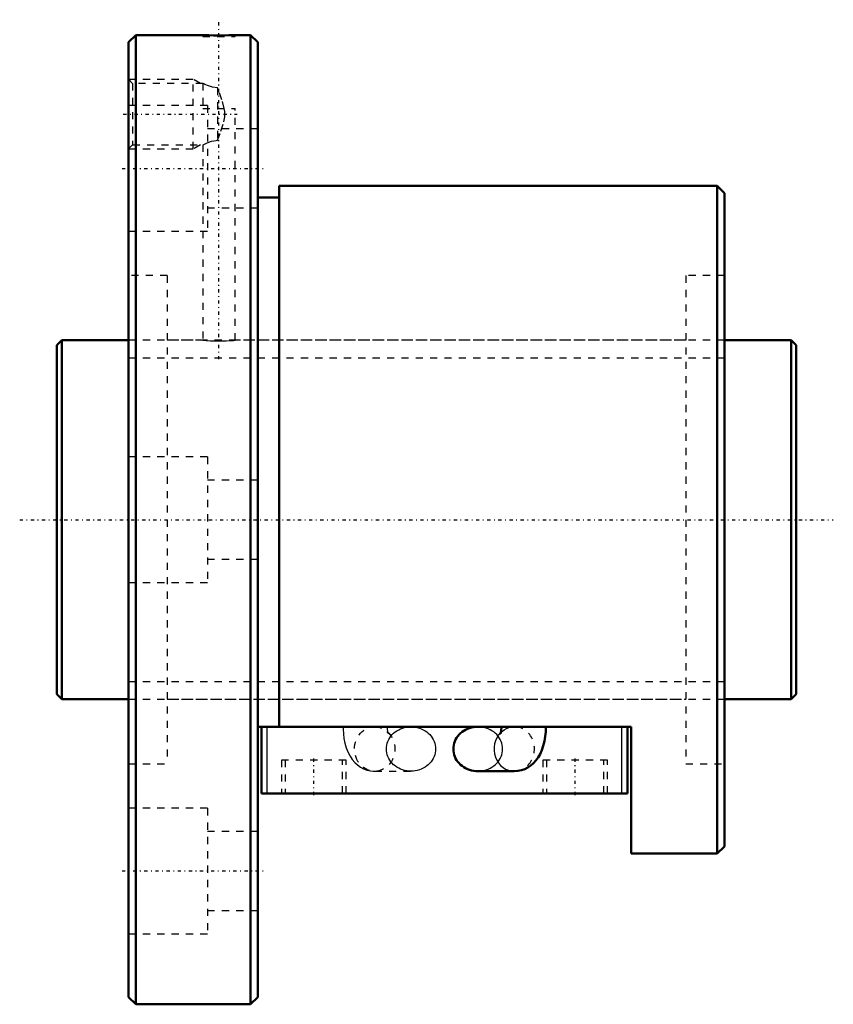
# Model space of a CAD drawing. Header units: millimetres. Extents: x -5 to 108, y -68 to 70.
import ezdxf

# ---------------------------------------------------------------- set-up
doc = ezdxf.new("R2010")
doc.units = ezdxf.units.MM
doc.linetypes.add('Center', pattern=[1.5, 0.45, -0.5, 0.05, -0.5])
doc.linetypes.add('Dashed', pattern=[2, 1, -1])
for name, color, linetype, lineweight in [('2d ConnectionPoints', 7, 'Continuous', 50), ('AM_0', 7, 'Continuous', 50), ('AM_4', 3, 'Continuous', 25), ('AM_5', 3, 'Continuous', 25), ('AM_7', 7, 'Center', 25), ('AM_9', 6, 'Dashed', 25)]:
    doc.layers.add(name, color=color, linetype=linetype, lineweight=lineweight)

# ---------------------------------------------------------------- blocks, each defined once
blk = doc.blocks.new('1_BNF_5010_3_5RR_Nut_0_in_BNF5010V_3_5RRG1_103LC0_000_rev_4')
at = {"layer": 'AM_0'}
for p, q in [((11, 67.5), (10, 66.5)), ((11, 67.5), (11, -67.5)), ((20.35, 67.5), (11, 67.5)), ((27, 67.5), (24.82, 67.5)), ((27, 67.5), (27, -67.5)), ((28, 66.5), (27, 67.5)), ((10, 66.5), (10, -66.5)), ((28, 66.5), (28, -66.5)), ((92, 46.5), (31, 46.5)), ((31, 46.5), (31, -28.83)), ((92, 46.5), (92, -46.5)), ((93, 45.5), (92, 46.5)), ((93, 45.5), (93, -45.5)), ((31, 44.9), (28, 44.9)), ((80, -28.83), (28, -28.83)), ((28.5, -38.13), (28.5, -28.83)), ((61.93, -28.83), (58.66, -28.83)), ((79.5, -38.13), (79.5, -28.83)), ((80, -46.5), (80, -28.83)), ((58.66, -35.03), (63.72, -35.03)), ((79.5, -38.13), (28.5, -38.13)), ((80, -46.5), (92, -46.5)), ((92, -46.5), (93, -45.5)), ((10, -66.5), (11, -67.5)), ((27, -67.5), (28, -66.5)), ((11, -67.5), (27, -67.5))]:
    blk.add_line(p, q, dxfattribs=at)
for points in [[(24.85, 67.5), (24.79, 67.5), (24.5, 67.49), (23.99, 67.48), (23.32, 67.47), (22.58, 67.46), (21.83, 67.47), (21.18, 67.48), (20.68, 67.49), (20.4, 67.5), (20.35, 67.5)], [(58.66, -28.83), (58.37, -28.84), (58.07, -28.88), (57.78, -28.94), (57.49, -29.02), (57.22, -29.12), (56.95, -29.25), (56.7, -29.39), (56.47, -29.56), (56.25, -29.74), (56.04, -29.94), (55.86, -30.15), (55.7, -30.38), (55.56, -30.62), (55.45, -30.87), (55.36, -31.13), (55.3, -31.39), (55.26, -31.66), (55.24, -31.93)], [(61.93, -28.83), (61.93, -28.98), (61.91, -29.25), (61.88, -29.49), (61.84, -29.66), (61.81, -29.77), (61.79, -29.82), (61.79, -29.82)], [(63.72, -35.03), (64.22, -35), (64.71, -34.89), (65.18, -34.73), (65.62, -34.5), (66.02, -34.23), (66.39, -33.9), (66.73, -33.53), (67.04, -33.11), (67.31, -32.64), (67.56, -32.09), (67.76, -31.49), (67.93, -30.85), (68.04, -30.2), (68.1, -29.54), (68.13, -28.92), (68.13, -28.83)], [(55.24, -31.93), (55.26, -32.2), (55.3, -32.47), (55.36, -32.73), (55.45, -32.99), (55.56, -33.24), (55.7, -33.48), (55.86, -33.71), (56.04, -33.92), (56.25, -34.12), (56.47, -34.3), (56.7, -34.47), (56.95, -34.61), (57.22, -34.74), (57.49, -34.84), (57.78, -34.92), (58.07, -34.98), (58.37, -35.02), (58.66, -35.03)]]:
    blk.add_lwpolyline(points, dxfattribs=at)
at = {"layer": 'AM_4'}
for p, q in [((29.3, -38.13), (29.3, -28.83)), ((78.7, -38.13), (78.7, -28.83))]:
    blk.add_line(p, q, dxfattribs=at)
blk.add_ellipse((63.72, -31.93), major_axis=(0, 3.1), ratio=0.906308, start_param=0.739224, end_param=3.154882, dxfattribs=at)
at = {"layer": 'AM_5', "linetype": 'Dashed'}
for p, q in [((10, 61.36), (19, 61.36)), ((19, 51.64), (19, 61.36)), ((20.01, 60.78), (19, 61.36)), ((20.01, 52.22), (19, 51.64)), ((10, 51.64), (19, 51.64))]:
    blk.add_line(p, q, dxfattribs=at)
at = {"layer": 'AM_7'}
for p, q in [((22.6, 22.35), (22.6, 69.65)), ((9.28, 56.5), (25.12, 56.5)), ((9.1, 48.93), (28.9, 48.93)), ((35.8, -38.36), (35.8, -33.25)), ((72.2, -38.36), (72.2, -33.25)), ((9.1, -48.93), (28.9, -48.93))]:
    blk.add_line(p, q, dxfattribs=at)
at = {"layer": 'AM_9'}
for p, q in [((20.35, 67.5), (20.35, 67.3)), ((20.35, 67.3), (24.85, 67.3)), ((24.85, 67.3), (24.85, 67.5)), ((10.58, 60.78), (10, 61.36)), ((20.38, 60.78), (10.58, 60.78)), ((10.58, 60.78), (10.58, 52.22)), ((20.35, 60.78), (20.35, 57.3)), ((22.4, 60.15), (22.4, 52.85)), ((21, 57.68), (10, 57.68)), ((21, 57.68), (21, 40.18)), ((20.35, 57.3), (24.85, 57.3)), ((24.85, 25), (24.85, 57.3)), ((28, 54.43), (21, 54.43)), ((10, 51.64), (10.58, 52.22)), ((10.58, 52.22), (20.38, 52.22)), ((20.35, 52.23), (20.35, 25)), ((21, 43.43), (28, 43.43)), ((10, 40.18), (21, 40.18)), ((15.4, 34), (10, 34)), ((15.4, 34), (15.4, -34)), ((87.6, 34), (87.6, -34)), ((93, 34), (87.6, 34)), ((20.35, 25), (15.4, 25)), ((87.6, 25), (24.82, 25)), ((21, 8.75), (10, 8.75)), ((21, 8.75), (21, -8.75)), ((28, 5.5), (21, 5.5)), ((21, -5.5), (28, -5.5)), ((10, -8.75), (21, -8.75)), ((15.4, -25), (87.6, -25)), ((49.34, -28.83), (44.28, -28.83)), ((44.77, -28.88), (44.82, -28.89)), ((63.72, -28.83), (61.93, -28.83)), ((10, -34), (15.4, -34)), ((40.3, -33.48), (31.3, -33.48)), ((31.3, -33.48), (31.3, -38.13)), ((31.8, -33.48), (31.8, -38.13)), ((39.8, -38.13), (39.8, -33.48)), ((40.3, -38.13), (40.3, -33.48)), ((76.7, -33.48), (67.7, -33.48)), ((67.7, -33.48), (67.7, -38.13)), ((68.2, -33.48), (68.2, -38.13)), ((76.2, -38.13), (76.2, -33.48)), ((76.7, -38.13), (76.7, -33.48)), ((87.6, -34), (93, -34)), ((44.28, -35.03), (49.34, -35.03)), ((21, -40.18), (10, -40.18)), ((21, -40.18), (21, -57.68)), ((28, -43.43), (21, -43.43)), ((21, -54.43), (28, -54.43)), ((10, -57.68), (21, -57.68))]:
    blk.add_line(p, q, dxfattribs=at)
for points in [[(22.4, 60.15), (21.71, 60.25), (21.12, 60.43), (20.64, 60.64), (20.48, 60.72), (20.38, 60.77), (20.35, 60.78)], [(23.34, 57.3), (23.01, 58.5), (22.58, 59.68), (22.4, 60.15)], [(22.4, 52.85), (22.88, 54.13), (23.28, 55.44), (23.41, 56.13), (23.41, 56.86), (23.34, 57.3)], [(20.35, 52.22), (20.38, 52.23), (20.58, 52.33), (20.97, 52.51), (21.57, 52.71), (22.23, 52.84), (22.4, 52.85)], [(20.35, 25), (20.48, 24.99), (20.84, 24.96), (21.4, 24.93), (22.1, 24.9), (22.86, 24.9), (23.58, 24.92), (24.19, 24.95), (24.63, 24.98), (24.84, 25), (24.85, 25)], [(39.87, -28.83), (39.88, -29.19), (39.92, -29.84), (40.01, -30.49), (40.14, -31.13), (40.33, -31.77), (40.58, -32.41), (40.86, -32.94), (41.17, -33.41), (41.52, -33.81), (41.89, -34.16), (42.3, -34.46), (42.74, -34.69), (43.21, -34.87), (43.69, -34.98), (44.09, -35.02)], [(44.36, -28.83), (44.69, -28.86), (44.77, -28.88)], [(45.92, -31.93), (45.93, -31.66), (45.97, -31.39), (46.03, -31.13), (46.12, -30.87), (46.24, -30.62), (46.38, -30.38), (46.54, -30.15), (46.72, -29.94), (46.92, -29.74), (47.14, -29.56), (47.38, -29.39), (47.63, -29.25), (47.89, -29.12), (48.17, -29.02), (48.45, -28.94), (48.74, -28.88), (49.04, -28.84), (49.34, -28.83)], [(45.98, -29.51), (46.08, -29.63), (46.17, -29.75), (46.2, -29.81), (46.21, -29.82)], [(46.18, -29.75), (46.15, -29.64), (46.12, -29.47), (46.09, -29.24), (46.07, -28.98), (46.07, -28.83)], [(46.21, -29.82), (46.21, -29.81), (46.19, -29.76), (46.18, -29.75)], [(49.34, -28.83), (49.63, -28.84), (49.93, -28.88), (50.22, -28.94), (50.51, -29.02), (50.78, -29.12), (51.05, -29.25), (51.3, -29.39), (51.53, -29.56), (51.75, -29.74), (51.96, -29.94), (52.14, -30.15), (52.3, -30.38), (52.44, -30.62), (52.55, -30.87), (52.64, -31.13), (52.7, -31.39), (52.74, -31.66), (52.76, -31.93), (52.74, -32.2), (52.7, -32.47), (52.64, -32.73), (52.55, -32.99), (52.44, -33.24), (52.3, -33.48), (52.14, -33.71), (51.96, -33.92), (51.75, -34.12), (51.53, -34.3), (51.3, -34.47), (51.05, -34.61), (50.78, -34.74), (50.51, -34.84), (50.22, -34.92), (49.93, -34.98), (49.63, -35.02), (49.34, -35.03)], [(58.66, -35.03), (58.96, -35.02), (59.26, -34.98), (59.55, -34.92), (59.83, -34.84), (60.11, -34.74), (60.37, -34.61), (60.62, -34.47), (60.86, -34.3), (61.08, -34.12), (61.28, -33.92), (61.46, -33.71), (61.62, -33.48), (61.76, -33.24), (61.88, -32.99), (61.97, -32.73), (62.03, -32.47), (62.07, -32.2), (62.08, -31.93), (62.07, -31.66), (62.03, -31.39), (61.97, -31.13), (61.88, -30.87), (61.76, -30.62), (61.62, -30.38), (61.46, -30.15), (61.28, -29.94), (61.08, -29.74), (60.86, -29.56), (60.62, -29.39), (60.37, -29.25), (60.11, -29.12), (59.83, -29.02), (59.55, -28.94), (59.26, -28.88), (58.96, -28.84), (58.66, -28.83)], [(61.79, -29.82), (61.8, -29.8), (61.84, -29.73), (61.93, -29.61), (62.09, -29.45), (62.32, -29.26), (62.62, -29.08), (62.98, -28.94), (63.3, -28.87)], [(63.3, -28.87), (63.37, -28.85), (63.64, -28.83)], [(49.34, -35.03), (49.04, -35.02), (48.74, -34.98), (48.45, -34.92), (48.17, -34.84), (47.89, -34.74), (47.63, -34.61), (47.38, -34.47), (47.14, -34.3), (46.92, -34.12), (46.72, -33.92), (46.54, -33.71), (46.38, -33.48), (46.24, -33.24), (46.12, -32.99), (46.03, -32.73), (45.97, -32.47), (45.93, -32.2), (45.92, -31.93)], [(44.09, -35.02), (44.18, -35.03), (44.28, -35.03)]]:
    blk.add_lwpolyline(points, dxfattribs=at)
for start_param, end_param in [(3.154882, 6.431671), (0.651594, 0.739224)]:
    blk.add_ellipse((63.72, -31.93), major_axis=(0, 3.1), ratio=0.906308, start_param=start_param, end_param=end_param, dxfattribs=at)
blk.add_ellipse((44.28, -31.93), major_axis=(0, 3.1), ratio=0.906308, dxfattribs=at)
blk = doc.blocks.new('2_BNF_5010_3_5RR000_Shaft_0_in_BNF5010V_3_5RRG1_103LC0_000_rev_4')
at = {"layer": 'AM_0'}
for p, q in [((0.7, 25), (0, 24.3)), ((10, 25), (0.7, 25)), ((0.7, 25), (0.7, -25)), ((102.3, 25), (93, 25)), ((102.3, 25), (102.3, -25)), ((103, 24.3), (102.3, 25)), ((0, 24.3), (0, -24.3)), ((103, 24.3), (103, -24.3)), ((0, -24.3), (0.7, -25)), ((102.3, -25), (103, -24.3)), ((0.7, -25), (10, -25)), ((93, -25), (102.3, -25))]:
    blk.add_line(p, q, dxfattribs=at)
at = {"layer": 'AM_5', "linetype": 'Dashed'}
for p, q in [((10, 22.5465), (93, 22.5465)), ((10, -22.5465), (93, -22.5465))]:
    blk.add_line(p, q, dxfattribs=at)
at = {"layer": 'AM_7'}
blk.add_line((-5.15, 0), (108.15, 0), dxfattribs=at)
at = {"layer": 'AM_9'}
for p, q in [((93, 25), (10, 25)), ((10, -25), (93, -25))]:
    blk.add_line(p, q, dxfattribs=at)

msp = doc.modelspace()

# ---------------------------------------------------------------- linework, layer by layer
at = {"layer": '2d ConnectionPoints'}
for p in [(0, 0), (10, 0)]:
    msp.add_point(p, dxfattribs=at)

# ---------------------------------------------------------------- block references
for name in ['1_BNF_5010_3_5RR_Nut_0_in_BNF5010V_3_5RRG1_103LC0_000_rev_4', '2_BNF_5010_3_5RR000_Shaft_0_in_BNF5010V_3_5RRG1_103LC0_000_rev_4']:
    msp.add_blockref(name, (0, 0))

doc.saveas('drawing.dxf')
